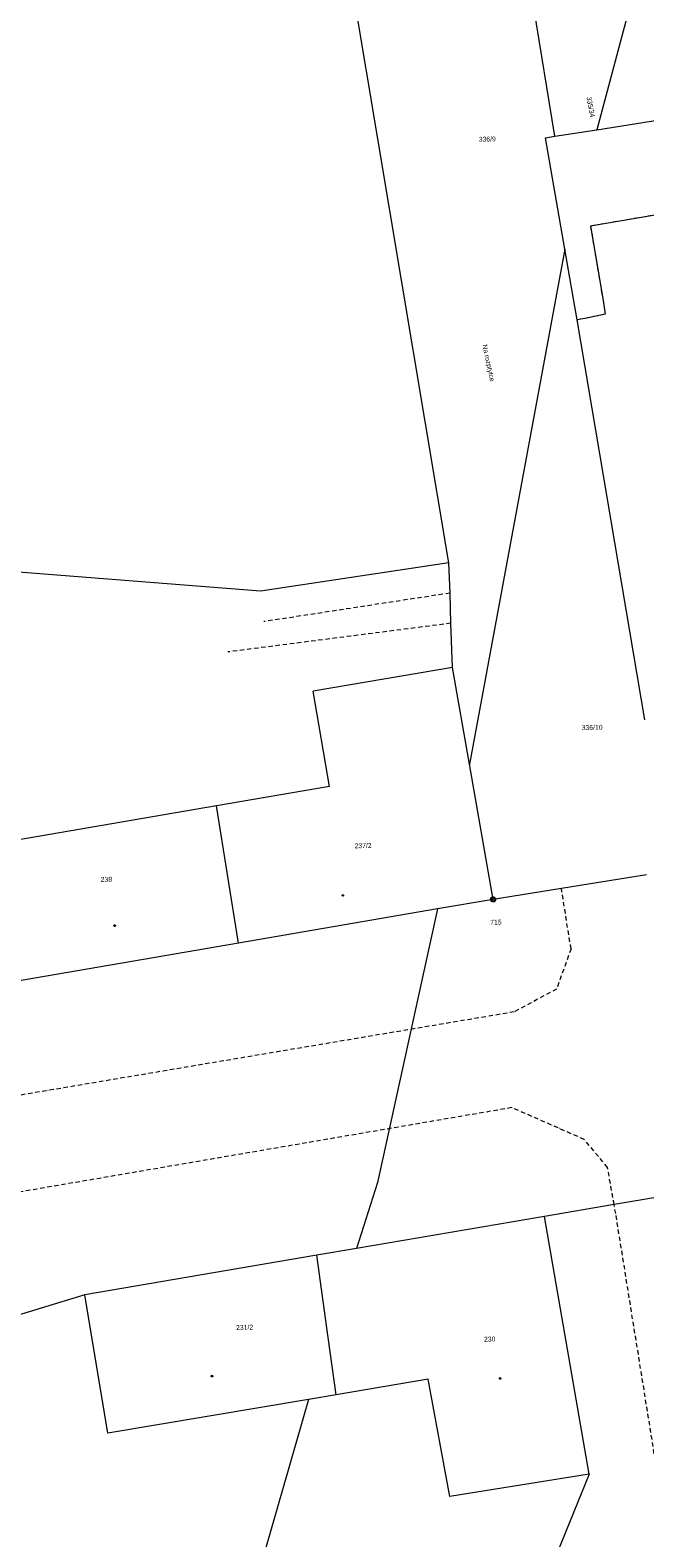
# Model space of a CAD drawing. Header units: millimetres. Extents: x -211955 to 157391, y -241491 to 94238.
# Tile 132 of 138: x 36207 to 78984, y -130745 to -25766. Entities that reach past the tile are written whole.
import ezdxf

# ---------------------------------------------------------------- set-up
doc = ezdxf.new("R2010")
doc.units = ezdxf.units.MM
doc.linetypes.add('Cerchovana_1', pattern=[500, 300, -100, 0, -100])
doc.layers.add('XR$1$PODKLAD_1', color=7, linetype='Continuous', lineweight=25)

# ---------------------------------------------------------------- blocks, each defined once
blk = doc.blocks.new('1$0100')
at = {"layer": 'XR$1$PODKLAD_1', "color": 7, "lineweight": 25}
blk.add_line((-50, 0), (50, 0), dxfattribs=at)
blk.add_lwpolyline([(190, 720), (530, 530), (720, 190), (720, -200), (530, -540), (190, -730), (-200, -730), (-540, -540), (-730, -200), (-730, 190), (-540, 530), (-200, 720), (190, 720)], close=True, dxfattribs=at)
blk = doc.blocks.new('$280')
at = {"layer": 'XR$1$PODKLAD_1', "color": 7, "lineweight": 25}
blk.add_lwpolyline([(0, 170), (100, 150), (150, 60), (170, 0), (150, -90), (70, -160), (0, -170), (-90, -140), (-150, -80), (-170, 0), (-150, 90), (-70, 160), (0, 170)], close=True, dxfattribs=at)

msp = doc.modelspace()

# ---------------------------------------------------------------- linework, layer by layer
at = {"layer": 'XR$1$PODKLAD_1', "color": 126, "linetype": 'Continuous', "lineweight": 13}
for p, q in [((65354.474, -62864.972), (56505.366, -9974.567)), ((78219.596, -23040.262), (75643.692, -32695.774)), ((72724.045, -33156.927), (71255.258, -24179.997)), ((72724.045, -33156.927), (75643.692, -32695.774)), ((73415.568, -41022.434), (66775.903, -76884.545)), ((74275.508, -45942.973), (73415.568, -41022.434)), ((78984.163, -73786.679), (74275.508, -45942.973)), ((78984.163, -73786.679), (74275.508, -45942.973)), ((52248.256, -64824.343), (24817.761, -62670.917)), ((65354.474, -62864.972), (52248.256, -64824.343)), ((65425.548, -64963.864), (65354.474, -62864.972)), ((65486.625, -67063), (65425.548, -64963.864)), ((65591.776, -70151.356), (65486.625, -67063)), ((65591.776, -70151.356), (55898.951, -71797.608)), ((65591.776, -70151.356), (55898.951, -71797.608)), ((66775.903, -76884.545), (65591.776, -70151.356)), ((66775.903, -76884.545), (65591.776, -70151.356)), ((57040.657, -78431.8), (55898.951, -71797.608)), ((57040.657, -78431.8), (55898.951, -71797.608)), ((68425.098, -86287.213), (66775.903, -76884.545)), ((68425.098, -86287.213), (66775.903, -76884.545)), ((57040.657, -78431.8), (49171.21, -79783.614)), ((57040.657, -78431.8), (49171.21, -79783.614)), ((49171.21, -79783.614), (33312.838, -82510.155)), ((49171.21, -79783.614), (33312.838, -82510.155)), ((50703.847, -89329.159), (49171.21, -79783.614)), ((50703.847, -89329.159), (49171.21, -79783.614)), ((50703.847, -89329.159), (49171.21, -79783.614)), ((79106.9, -84586.889), (73178.12, -85531.378)), ((73178.12, -85531.378), (68425.098, -86287.213)), ((64550.114, -86951.663), (50703.847, -89329.159)), ((64550.114, -86951.663), (50703.847, -89329.159)), ((64550.114, -86951.663), (60372.421, -106008.919)), ((68425.098, -86287.213), (64550.114, -86951.663)), ((68425.098, -86287.213), (64550.114, -86951.663)), ((50703.847, -89329.159), (35044.685, -92020.844)), ((50703.847, -89329.159), (35044.685, -92020.844)), ((60372.421, -106008.919), (58913.801, -110605.758)), ((82761.585, -106524.484), (76844.504, -107538.709)), ((76844.504, -107538.709), (71993.458, -108376.953)), ((71993.458, -108376.953), (58913.801, -110605.758)), ((71993.458, -108376.953), (58913.801, -110605.758)), ((75120.732, -126316.193), (71993.458, -108376.953)), ((75120.732, -126316.193), (71993.458, -108376.953)), ((56154.35, -111073.016), (40006.307, -113816.608)), ((56154.35, -111073.016), (40006.307, -113816.608)), ((58913.801, -110605.758), (56154.35, -111073.016)), ((58913.801, -110605.758), (56154.35, -111073.016)), ((56953.773, -116795.264), (56154.35, -111073.016)), ((56953.773, -116795.264), (56154.35, -111073.016)), ((56953.773, -116795.264), (56154.35, -111073.016)), ((40006.307, -113816.608), (27455.909, -117653.015)), ((41621.109, -123450.18), (40006.307, -113816.608)), ((41621.109, -123450.18), (40006.307, -113816.608)), ((57510.932, -120782.892), (56953.773, -116795.264)), ((57510.932, -120782.892), (56953.773, -116795.264)), ((57510.932, -120782.892), (56953.773, -116795.264)), ((63916.652, -119706.763), (57510.932, -120782.892)), ((63916.652, -119706.763), (57510.932, -120782.892)), ((65405.481, -127862.962), (63916.652, -119706.763)), ((65405.481, -127862.962), (63916.652, -119706.763)), ((55588.313, -121109.754), (41621.109, -123450.18)), ((55588.313, -121109.754), (41621.109, -123450.18)), ((55588.313, -121109.754), (47329.322, -149619.078)), ((57510.932, -120782.892), (55588.313, -121109.754)), ((57510.932, -120782.892), (55588.313, -121109.754)), ((75120.732, -126316.193), (65405.481, -127862.962)), ((75120.732, -126316.193), (65405.481, -127862.962)), ((75120.732, -126316.193), (67493.111, -145007.255))]:
    msp.add_line(p, q, dxfattribs=at)
at = {"layer": 'XR$1$PODKLAD_1', "color": 126, "linetype": 'Cerchovana_1', "lineweight": 13}
for p, q in [((65425.548, -64963.864), (52460.018, -66949.821)), ((65486.625, -67063), (49960.636, -69061.24)), ((73850.597, -89736.265), (73178.12, -85531.378)), ((73850.597, -89736.265), (72838.293, -92531.715)), ((72838.293, -92531.715), (69896.147, -94123.75)), ((69896.147, -94123.75), (19996.098, -102539.994)), ((69728.241, -100789.806), (18566.594, -109566.844)), ((74773.682, -103007.739), (69728.241, -100789.806)), ((76391.621, -104958.962), (74773.682, -103007.739)), ((76844.504, -107538.709), (76391.621, -104958.962)), ((76959.799, -108166.09), (76844.504, -107538.709)), ((80355.582, -129329.754), (76959.799, -108166.09))]:
    msp.add_line(p, q, dxfattribs=at)
at = {"layer": 'XR$1$PODKLAD_1', "color": 126, "linetype": 'Continuous', "lineweight": 13}
for points in [[(75643.692, -32695.774), (87272.051, -30842.381), (88395.976, -37156.911)], [(73415.568, -41022.434), (72066.429, -33262.954), (72724.045, -33156.927)], [(88395.976, -37156.911), (75206.838, -39408.386), (76073.102, -44588.848)], [(76073.102, -44588.848), (76226.415, -45545.402), (74803.162, -45840.108), (74275.508, -45942.973)]]:
    msp.add_lwpolyline(points, dxfattribs=at)
at = {"layer": 'XR$1$PODKLAD_1', "color": 126, "linetype": 'Cerchovana_1', "lineweight": 13}
for points in [[(88395.976, -37156.911), (75206.838, -39408.386), (76073.102, -44588.848)], [(76073.102, -44588.848), (76226.415, -45545.402), (74803.162, -45840.108), (74275.508, -45942.973)]]:
    msp.add_lwpolyline(points, dxfattribs=at)

# ---------------------------------------------------------------- block references
at = {"layer": 'XR$1$PODKLAD_1', "color": 7, "linetype": 'Continuous', "lineweight": 25, "xscale": 0.2, "yscale": 0.2, "rotation": 181.3937829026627}
for name, p in [('$280', (57965.542, -86021.549)), ('1$0100', (68425.098, -86287.213)), ('$280', (42091.845, -88118.277)), ('$280', (48856.753, -119483.009)), ('$280', (68916.632, -119645.126))]:
    msp.add_blockref(name, p, dxfattribs=at)

# ---------------------------------------------------------------- texts
at = {"layer": 'XR$1$PODKLAD_1', "color": 126, "linetype": 'Continuous', "lineweight": 35, "char_height": 340}
for s, insert, width, attachment_point, rotation in [('\\W0.91;335/34', (74919.099, -30429.953), 1825.81671, 7, 280.1947829), ('\\W0.91;336/9', (67435.751, -33543.006), 1530.9338, 7, 1.3937829), ('\\W0.91;Na\\~rozptylce', (67576.428, -47711.907), 3595.11419, 7, 281.9137829), ('\\W0.91;336/10', (74599.478, -74510.878), 1825.81671, 7, 1.3937829), ('\\W0.91;237/2', (58789.794, -82737.862), 1530.9338, 7, 1.3937829), ('\\W0.91;238', (41517.498, -85068.678), 941.16797, 8, 1.3937829), ('\\W0.91;715', (69010.144, -87870.784), 941.16797, 6, 1.3937829), ('\\W0.91;231/2', (50543.183, -116278.374), 1530.9338, 7, 1.3937829), ('\\W0.91;230', (68194.007, -117079.277), 941.16797, 8, 1.3937829)]:
    msp.add_mtext(s, dxfattribs=dict(at, insert=insert, width=width, attachment_point=attachment_point, rotation=rotation))

doc.saveas('drawing.dxf')
